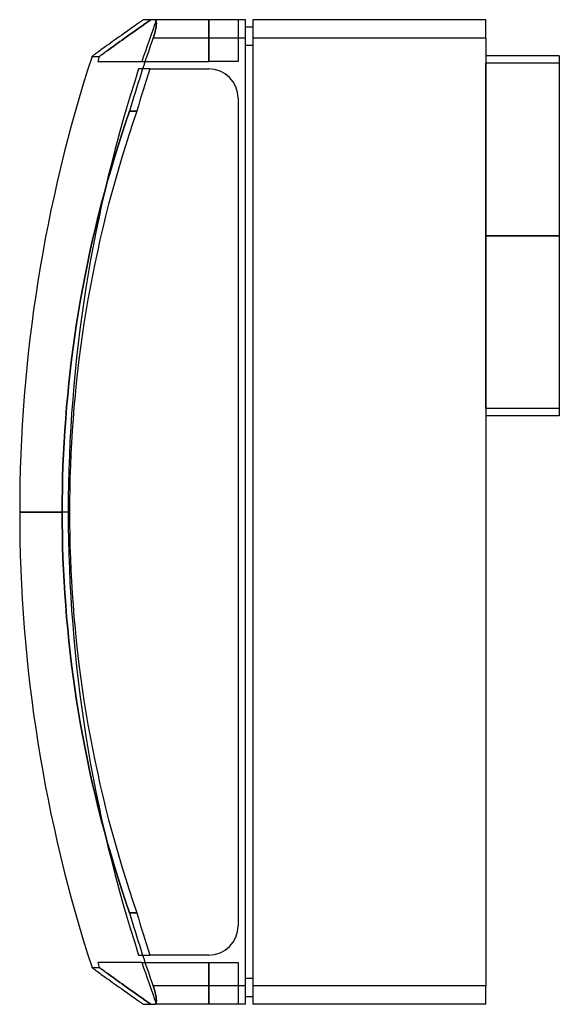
# Model space of a CAD drawing. Header units: millimetres. Extents: x -127 to 20, y -134 to 134.
import ezdxf

# ---------------------------------------------------------------- set-up
doc = ezdxf.new("R2010")
doc.units = ezdxf.units.MM
doc.layers.add('MAIN-1', color=7, linetype='Continuous')
doc.layers.add('MAIN-2', color=7, linetype='Continuous')

msp = doc.modelspace()

# ---------------------------------------------------------------- linework, layer by layer
at = {"layer": 'MAIN-1'}
for p, q in [((-96.48, 131.74), (-97.22, 131.21)), ((-95.71, 132.28), (-96.48, 131.74)), ((-94.92, 132.84), (-95.71, 132.28)), ((-94.1, 133.41), (-94.92, 132.84)), ((-93.26, 134), (-94.1, 133.41)), ((-90.24, 134), (-93.26, 134)), ((-90.18, 134), (-90.24, 134)), ((-65.5, 134), (-90.24, 134)), ((-90.13, 133.98), (-90.18, 134)), ((-90.08, 133.96), (-90.13, 133.98)), ((-90.03, 133.92), (-90.08, 133.96)), ((-89.98, 133.88), (-90.03, 133.92)), ((-90.01, 131.14), (-89.96, 131.34)), ((-89.94, 133.82), (-89.98, 133.88)), ((-89.96, 131.34), (-89.92, 131.54)), ((-89.9, 133.76), (-89.94, 133.82)), ((-89.92, 131.54), (-89.89, 131.73)), ((-89.87, 133.68), (-89.9, 133.76)), ((-89.89, 131.73), (-89.86, 131.92)), ((-89.84, 133.6), (-89.87, 133.68)), ((-89.86, 131.92), (-89.83, 132.1)), ((-89.82, 133.5), (-89.84, 133.6)), ((-89.83, 132.1), (-89.81, 132.27)), ((-89.8, 133.4), (-89.82, 133.5)), ((-89.81, 132.27), (-89.79, 132.44)), ((-89.78, 133.28), (-89.8, 133.4)), ((-89.79, 132.44), (-89.78, 132.59)), ((-89.77, 133.16), (-89.78, 133.28)), ((-89.78, 132.59), (-89.77, 132.74)), ((-89.77, 133.03), (-89.77, 133.16)), ((-89.77, 132.89), (-89.77, 133.03)), ((-89.77, 132.74), (-89.77, 132.89)), ((-65.5, 129), (-65.5, 134)), ((-63.5, 132), (-65.5, 132)), ((-63.5, 134), (-63.5, 129)), ((0, 134), (-63.5, 134)), ((0, 129), (0, 134)), ((-100.55, 128.85), (-101.14, 128.43)), ((-99.94, 129.29), (-100.55, 128.85)), ((-99.3, 129.74), (-99.94, 129.29)), ((-98.63, 130.21), (-99.3, 129.74)), ((-97.94, 130.7), (-98.63, 130.21)), ((-97.22, 131.21), (-97.94, 130.7)), ((-90.63, 129), (-90.56, 129.21)), ((-65.5, 129), (-90.63, 129)), ((-90.56, 129.21), (-90.49, 129.42)), ((-90.49, 129.42), (-90.42, 129.64)), ((-90.42, 129.64), (-90.35, 129.85)), ((-90.35, 129.85), (-90.29, 130.07)), ((-90.29, 130.07), (-90.22, 130.29)), ((-90.22, 130.29), (-90.16, 130.5)), ((-90.16, 130.5), (-90.11, 130.72)), ((-90.11, 130.72), (-90.06, 130.93)), ((-90.06, 130.93), (-90.01, 131.14)), ((-65.5, -129), (-65.5, 129)), ((-63.5, 129), (-63.5, -129)), ((0, 129), (-63.5, 129)), ((0, 129), (0, -129)), ((-104.49, 126.03), (-104.86, 125.76)), ((-104.09, 126.31), (-104.49, 126.03)), ((-103.67, 126.62), (-104.09, 126.31)), ((-103.22, 126.94), (-103.67, 126.62)), ((-102.74, 127.29), (-103.22, 126.94)), ((-102.23, 127.65), (-102.74, 127.29)), ((-101.7, 128.03), (-102.23, 127.65)), ((-101.14, 128.43), (-101.7, 128.03)), ((-63.5, 127), (-65.5, 127)), ((-107.25, 124.03), (-107.29, 124.01)), ((-107.29, 124.01), (-107.29, 124)), ((-107.29, 124), (-107.28, 124.01)), ((-107.28, 124.01), (-107.24, 124.04)), ((-107.19, 124.07), (-107.25, 124.03)), ((-107.24, 124.04), (-107.18, 124.08)), ((-107.11, 124.13), (-107.19, 124.07)), ((-107.18, 124.08), (-107.09, 124.15)), ((-107, 124.21), (-107.11, 124.13)), ((-106.87, 124.31), (-107, 124.21)), ((-106.71, 124.42), (-106.87, 124.31)), ((-106.53, 124.56), (-106.71, 124.42)), ((-106.32, 124.71), (-106.53, 124.56)), ((-106.08, 124.88), (-106.32, 124.71)), ((-105.81, 125.07), (-106.08, 124.88)), ((-105.52, 125.28), (-105.81, 125.07)), ((-105.21, 125.51), (-105.52, 125.28)), ((-104.86, 125.76), (-105.21, 125.51)), ((20, 124.2), (0, 124.2)), ((20, 124.2), (20, 75.2)), ((-91.5, 120.6), (-75.5, 120.6)), ((-67.5, 112.6), (-67.5, -112.6)), ((-98.16, 105.97), (-97.09, 109.09)), ((-97.09, 109.09), (-95.09, 109.09)), ((-95.09, 109.09), (-96.16, 105.97)), ((-99.2, 102.83), (-98.16, 105.97)), ((-96.16, 105.97), (-97.19, 102.84)), ((-100.2, 99.69), (-99.2, 102.83)), ((-97.19, 102.84), (-98.2, 99.69)), ((-101.18, 96.52), (-100.2, 99.69)), ((-98.2, 99.69), (-99.17, 96.53)), ((-102.12, 93.35), (-101.18, 96.52)), ((-99.17, 96.53), (-100.12, 93.36)), ((-103.04, 90.16), (-102.12, 93.35)), ((-100.12, 93.36), (-101.03, 90.17)), ((-103.92, 86.96), (-103.04, 90.16)), ((-101.03, 90.17), (-101.91, 86.98)), ((-104.77, 83.75), (-103.92, 86.96)), ((-101.91, 86.98), (-102.76, 83.77)), ((-105.59, 80.54), (-104.77, 83.75)), ((-102.76, 83.77), (-103.58, 80.55)), ((-106.37, 77.31), (-105.59, 80.54)), ((-103.58, 80.55), (-104.37, 77.32)), ((-107.12, 74.08), (-106.37, 77.31)), ((-104.37, 77.32), (-105.12, 74.09)), ((0, 75.2), (20, 75.2)), ((20, 75.2), (20, 26.2)), ((-107.85, 70.83), (-107.12, 74.08)), ((-105.12, 74.09), (-105.84, 70.84)), ((-108.53, 67.59), (-107.85, 70.83)), ((-105.84, 70.84), (-106.53, 67.6)), ((-109.19, 64.34), (-108.53, 67.59)), ((-106.53, 67.6), (-107.19, 64.34)), ((-109.81, 61.08), (-109.19, 64.34)), ((-107.19, 64.34), (-107.81, 61.09)), ((-110.4, 57.83), (-109.81, 61.08)), ((-107.81, 61.09), (-108.4, 57.83)), ((-110.95, 54.57), (-110.4, 57.83)), ((-108.4, 57.83), (-108.95, 54.57)), ((-111.48, 51.31), (-110.95, 54.57)), ((-108.95, 54.57), (-109.48, 51.31)), ((-111.97, 48.05), (-111.48, 51.31)), ((-109.48, 51.31), (-109.97, 48.05)), ((-112.42, 44.8), (-111.97, 48.05)), ((-109.97, 48.05), (-110.42, 44.79)), ((-112.85, 41.54), (-112.42, 44.8)), ((-110.42, 44.79), (-110.85, 41.54)), ((-113.24, 38.29), (-112.85, 41.54)), ((-110.85, 41.54), (-111.24, 38.29)), ((-113.59, 35.05), (-113.24, 38.29)), ((-111.24, 38.29), (-111.59, 35.04)), ((-113.92, 31.81), (-113.59, 35.05)), ((-111.59, 35.04), (-111.92, 31.8)), ((-114.21, 28.58), (-113.92, 31.81)), ((-111.92, 31.8), (-112.21, 28.57)), ((-114.47, 25.36), (-114.21, 28.58)), ((-112.21, 28.57), (-112.47, 25.35)), ((-114.7, 22.14), (-114.47, 25.36)), ((-112.47, 25.35), (-112.7, 22.13)), ((20, 26.2), (0, 26.2)), ((-114.9, 18.94), (-114.7, 22.14)), ((-112.7, 22.13), (-112.9, 18.93)), ((-115.06, 15.75), (-114.9, 18.94)), ((-112.9, 18.93), (-113.06, 15.74)), ((-115.2, 12.57), (-115.06, 15.75)), ((-113.06, 15.74), (-113.2, 12.56)), ((-115.3, 9.4), (-115.2, 12.57)), ((-113.2, 12.56), (-113.3, 9.4)), ((-115.37, 6.25), (-115.3, 9.4)), ((-113.3, 9.4), (-113.37, 6.25)), ((-115.42, 3.12), (-115.37, 6.25)), ((-113.37, 6.25), (-113.42, 3.11)), ((-115.43, 0), (-115.42, 3.12)), ((-113.42, 3.11), (-113.43, 0)), ((-113.43, 0), (-115.43, 0)), ((-115.42, -3.12), (-115.43, 0)), ((-115.43, 0), (-127, 0)), ((-113.43, 0), (-113.42, -3.11)), ((-115.37, -6.25), (-115.42, -3.12)), ((-113.42, -3.11), (-113.37, -6.25)), ((-115.3, -9.4), (-115.37, -6.25)), ((-113.37, -6.25), (-113.3, -9.4)), ((-115.2, -12.57), (-115.3, -9.4)), ((-113.3, -9.4), (-113.2, -12.56)), ((-115.06, -15.75), (-115.2, -12.57)), ((-113.2, -12.56), (-113.06, -15.74)), ((-114.9, -18.94), (-115.06, -15.75)), ((-113.06, -15.74), (-112.9, -18.93)), ((-114.7, -22.14), (-114.9, -18.94)), ((-112.9, -18.93), (-112.7, -22.13)), ((-114.47, -25.36), (-114.7, -22.14)), ((-112.7, -22.13), (-112.47, -25.35)), ((-114.21, -28.58), (-114.47, -25.36)), ((-112.47, -25.35), (-112.21, -28.57)), ((-113.92, -31.81), (-114.21, -28.58)), ((-112.21, -28.57), (-111.92, -31.8)), ((-113.59, -35.05), (-113.92, -31.81)), ((-111.92, -31.8), (-111.59, -35.04)), ((-113.24, -38.29), (-113.59, -35.05)), ((-111.59, -35.04), (-111.24, -38.29)), ((-112.85, -41.54), (-113.24, -38.29)), ((-111.24, -38.29), (-110.85, -41.54)), ((-112.42, -44.8), (-112.85, -41.54)), ((-110.85, -41.54), (-110.42, -44.79)), ((-111.97, -48.05), (-112.42, -44.8)), ((-110.42, -44.79), (-109.97, -48.05)), ((-111.48, -51.31), (-111.97, -48.05)), ((-109.97, -48.05), (-109.48, -51.31)), ((-110.95, -54.57), (-111.48, -51.31)), ((-109.48, -51.31), (-108.95, -54.57)), ((-110.4, -57.83), (-110.95, -54.57)), ((-108.95, -54.57), (-108.4, -57.83)), ((-109.81, -61.08), (-110.4, -57.83)), ((-108.4, -57.83), (-107.81, -61.09)), ((-109.19, -64.34), (-109.81, -61.08)), ((-107.81, -61.09), (-107.19, -64.34)), ((-108.53, -67.59), (-109.19, -64.34)), ((-107.19, -64.34), (-106.53, -67.6)), ((-107.85, -70.83), (-108.53, -67.59)), ((-106.53, -67.6), (-105.84, -70.84)), ((-107.12, -74.08), (-107.85, -70.83)), ((-105.84, -70.84), (-105.12, -74.09)), ((-106.37, -77.31), (-107.12, -74.08)), ((-105.12, -74.09), (-104.37, -77.32)), ((-105.59, -80.54), (-106.37, -77.31)), ((-104.37, -77.32), (-103.58, -80.55)), ((-104.77, -83.75), (-105.59, -80.54)), ((-103.58, -80.55), (-102.76, -83.77)), ((-103.92, -86.96), (-104.77, -83.75)), ((-102.76, -83.77), (-101.91, -86.98)), ((-103.04, -90.16), (-103.92, -86.96)), ((-101.91, -86.98), (-101.03, -90.17)), ((-102.12, -93.35), (-103.04, -90.16)), ((-101.03, -90.17), (-100.12, -93.36)), ((-101.18, -96.52), (-102.12, -93.35)), ((-100.12, -93.36), (-99.17, -96.53)), ((-100.2, -99.69), (-101.18, -96.52)), ((-99.17, -96.53), (-98.2, -99.69)), ((-99.2, -102.83), (-100.2, -99.69)), ((-98.2, -99.69), (-97.19, -102.84)), ((-98.16, -105.97), (-99.2, -102.83)), ((-97.19, -102.84), (-96.16, -105.97)), ((-97.09, -109.09), (-98.16, -105.97)), ((-96.16, -105.97), (-95.09, -109.09)), ((-95.09, -109.09), (-97.09, -109.09)), ((-75.5, -120.6), (-91.5, -120.6)), ((-107.28, -124.01), (-107.29, -124)), ((-107.29, -124), (-107.29, -124.01)), ((-107.29, -124.01), (-107.25, -124.03)), ((-107.24, -124.04), (-107.28, -124.01)), ((-107.25, -124.03), (-107.19, -124.07)), ((-107.18, -124.08), (-107.24, -124.04)), ((-107.19, -124.07), (-107.11, -124.13)), ((-107.09, -124.15), (-107.18, -124.08)), ((-107.11, -124.13), (-107, -124.21)), ((-107, -124.21), (-106.87, -124.31)), ((-106.87, -124.31), (-106.71, -124.42)), ((-106.71, -124.42), (-106.53, -124.56)), ((-106.53, -124.56), (-106.32, -124.71)), ((-106.32, -124.71), (-106.08, -124.88)), ((-106.08, -124.88), (-105.81, -125.07)), ((-105.81, -125.07), (-105.52, -125.28)), ((-105.52, -125.28), (-105.21, -125.51)), ((-105.21, -125.51), (-104.86, -125.76)), ((-104.86, -125.76), (-104.49, -126.03)), ((-104.49, -126.03), (-104.09, -126.31)), ((-104.09, -126.31), (-103.67, -126.62)), ((-103.67, -126.62), (-103.22, -126.94)), ((-103.22, -126.94), (-102.74, -127.29)), ((-102.74, -127.29), (-102.23, -127.65)), ((-102.23, -127.65), (-101.7, -128.03)), ((-101.7, -128.03), (-101.14, -128.43)), ((-101.14, -128.43), (-100.55, -128.85)), ((-63.5, -127), (-65.5, -127)), ((-100.55, -128.85), (-99.94, -129.29)), ((-99.94, -129.29), (-99.3, -129.74)), ((-99.3, -129.74), (-98.63, -130.21)), ((-98.63, -130.21), (-97.94, -130.7)), ((-97.94, -130.7), (-97.22, -131.21)), ((-97.22, -131.21), (-96.48, -131.74)), ((-90.56, -129.21), (-90.63, -129)), ((-65.5, -129), (-90.63, -129)), ((-90.49, -129.42), (-90.56, -129.21)), ((-90.42, -129.64), (-90.49, -129.42)), ((-90.35, -129.85), (-90.42, -129.64)), ((-90.29, -130.07), (-90.35, -129.85)), ((-90.22, -130.29), (-90.29, -130.07)), ((-90.16, -130.5), (-90.22, -130.29)), ((-90.11, -130.72), (-90.16, -130.5)), ((-90.06, -130.93), (-90.11, -130.72)), ((-90.01, -131.14), (-90.06, -130.93)), ((-89.96, -131.34), (-90.01, -131.14)), ((-65.5, -134), (-65.5, -129)), ((-63.5, -129), (-63.5, -134)), ((0, -129), (-63.5, -129)), ((0, -134), (0, -129)), ((-96.48, -131.74), (-95.71, -132.28)), ((-95.71, -132.28), (-94.92, -132.84)), ((-94.92, -132.84), (-94.1, -133.41)), ((-94.1, -133.41), (-93.26, -134)), ((-93.26, -134), (-90.24, -134)), ((-90.24, -134), (-90.18, -134)), ((-65.5, -134), (-90.24, -134)), ((-90.18, -134), (-90.13, -133.98)), ((-90.13, -133.98), (-90.08, -133.96)), ((-90.08, -133.96), (-90.03, -133.92)), ((-90.03, -133.92), (-89.98, -133.88)), ((-89.98, -133.88), (-89.94, -133.82)), ((-89.92, -131.54), (-89.96, -131.34)), ((-89.94, -133.82), (-89.9, -133.76)), ((-89.89, -131.73), (-89.92, -131.54)), ((-89.9, -133.76), (-89.87, -133.68)), ((-89.86, -131.92), (-89.89, -131.73)), ((-89.87, -133.68), (-89.84, -133.6)), ((-89.83, -132.1), (-89.86, -131.92)), ((-89.84, -133.6), (-89.82, -133.5)), ((-89.81, -132.27), (-89.83, -132.1)), ((-89.82, -133.5), (-89.8, -133.4)), ((-89.79, -132.44), (-89.81, -132.27)), ((-89.8, -133.4), (-89.78, -133.28)), ((-89.78, -132.59), (-89.79, -132.44)), ((-89.77, -132.74), (-89.78, -132.59)), ((-89.78, -133.28), (-89.77, -133.16)), ((-89.77, -132.89), (-89.77, -132.74)), ((-89.77, -133.03), (-89.77, -132.89)), ((-89.77, -133.16), (-89.77, -133.03)), ((-63.5, -132), (-65.5, -132)), ((0, -134), (-63.5, -134))]:
    msp.add_line(p, q, dxfattribs=at)
for centre, radius, start, end in [((273, 0), 385.84, 160.4677, 163.5769), ((273, 0), 400, 161.9408, 180), ((275, 0), 385.84, 161.786, 163.5769), ((-75.5, 112.6), 8, 0, 90), ((273, 0), 400, 180, 198.0592), ((273, 0), 385.84, 196.4231, 199.5323), ((275, 0), 385.84, 196.4231, 198.214), ((-75.5, -112.6), 8, 270, 0)]:
    msp.add_arc(centre, radius, start, end, dxfattribs=at)
at = {"layer": 'MAIN-2'}
for p, q in [((-94.47, 131.75), (-95.21, 131.22)), ((-95.21, 131.22), (-94.47, 131.75)), ((-93.7, 132.28), (-94.47, 131.75)), ((-94.47, 131.75), (-93.7, 132.28)), ((-92.91, 132.84), (-93.7, 132.28)), ((-93.7, 132.28), (-92.91, 132.84)), ((-92.1, 133.41), (-92.91, 132.84)), ((-92.91, 132.84), (-92.1, 133.41)), ((-91.26, 134), (-92.1, 133.41)), ((-92.1, 133.41), (-91.26, 134)), ((-90.24, 134), (-90.18, 134)), ((-90.18, 134), (-90.13, 133.98)), ((-90.13, 133.98), (-90.08, 133.96)), ((-90.08, 133.96), (-90.03, 133.92)), ((-90.03, 133.92), (-89.98, 133.88)), ((-89.96, 131.34), (-90.01, 131.14)), ((-89.98, 133.88), (-89.94, 133.82)), ((-89.92, 131.54), (-89.96, 131.34)), ((-89.94, 133.82), (-89.9, 133.76)), ((-89.89, 131.73), (-89.92, 131.54)), ((-89.9, 133.76), (-89.87, 133.68)), ((-89.86, 131.92), (-89.89, 131.73)), ((-89.87, 133.68), (-89.84, 133.6)), ((-89.83, 132.1), (-89.86, 131.92)), ((-89.84, 133.6), (-89.82, 133.5)), ((-89.81, 132.27), (-89.83, 132.1)), ((-89.82, 133.5), (-89.8, 133.4)), ((-89.79, 132.44), (-89.81, 132.27)), ((-89.8, 133.4), (-89.78, 133.28)), ((-89.78, 132.59), (-89.79, 132.44)), ((-89.78, 133.28), (-89.77, 133.16)), ((-89.77, 132.74), (-89.78, 132.59)), ((-89.77, 133.16), (-89.77, 133.03)), ((-89.77, 133.03), (-89.77, 132.89)), ((-89.77, 132.89), (-89.77, 132.74)), ((-75.5, 122.6), (-75.5, 134)), ((-75.5, 134), (-75.5, 122.6)), ((-67.5, 134), (-67.5, 122.6)), ((-67.5, 134), (-67.5, 134)), ((-65.5, 134), (-65.5, 134)), ((-65.5, 132), (-65.5, 132)), ((-63.5, 134), (-63.5, 134)), ((-63.5, 132), (-63.5, 132)), ((0, 134), (0, 134)), ((-98.53, 128.87), (-99.12, 128.45)), ((-99.12, 128.45), (-98.53, 128.87)), ((-97.92, 129.3), (-98.53, 128.87)), ((-98.53, 128.87), (-97.92, 129.3)), ((-97.28, 129.76), (-97.92, 129.3)), ((-97.92, 129.3), (-97.28, 129.76)), ((-96.62, 130.23), (-97.28, 129.76)), ((-97.28, 129.76), (-96.62, 130.23)), ((-95.93, 130.72), (-96.62, 130.23)), ((-96.62, 130.23), (-95.93, 130.72)), ((-95.21, 131.22), (-95.93, 130.72)), ((-95.93, 130.72), (-95.21, 131.22)), ((-90.56, 129.21), (-90.63, 129)), ((-65.5, 129), (-90.63, 129)), ((-90.49, 129.42), (-90.56, 129.21)), ((-90.42, 129.64), (-90.49, 129.42)), ((-90.35, 129.85), (-90.42, 129.64)), ((-90.29, 130.07), (-90.35, 129.85)), ((-90.22, 130.29), (-90.29, 130.07)), ((-90.16, 130.5), (-90.22, 130.29)), ((-90.11, 130.72), (-90.16, 130.5)), ((-90.06, 130.93), (-90.11, 130.72)), ((-90.01, 131.14), (-90.06, 130.93)), ((0, 129), (-63.5, 129)), ((-102.47, 126.04), (-102.84, 125.77)), ((-102.84, 125.77), (-102.47, 126.04)), ((-102.07, 126.33), (-102.47, 126.04)), ((-102.47, 126.04), (-102.07, 126.33)), ((-101.65, 126.64), (-102.07, 126.33)), ((-102.07, 126.33), (-101.65, 126.64)), ((-101.19, 126.96), (-101.65, 126.64)), ((-101.65, 126.64), (-101.19, 126.96)), ((-100.71, 127.3), (-101.19, 126.96)), ((-101.19, 126.96), (-100.71, 127.3)), ((-100.21, 127.67), (-100.71, 127.3)), ((-100.71, 127.3), (-100.21, 127.67)), ((-99.68, 128.05), (-100.21, 127.67)), ((-100.21, 127.67), (-99.68, 128.05)), ((-99.12, 128.45), (-99.68, 128.05)), ((-99.68, 128.05), (-99.12, 128.45)), ((-63.5, 127), (-65.5, 127)), ((-107.29, 124), (-105.29, 124)), ((-105.28, 124.01), (-105.29, 124)), ((-105.29, 124), (-105.28, 124.01)), ((-105.25, 124.03), (-105.28, 124.01)), ((-105.28, 124.01), (-105.25, 124.03)), ((-105.19, 124.08), (-105.25, 124.03)), ((-105.25, 124.03), (-105.19, 124.08)), ((-105.1, 124.14), (-105.19, 124.08)), ((-105.19, 124.08), (-105.1, 124.14)), ((-104.99, 124.22), (-105.1, 124.14)), ((-105.1, 124.14), (-104.99, 124.22)), ((-104.86, 124.32), (-104.99, 124.22)), ((-104.99, 124.22), (-104.86, 124.32)), ((-104.7, 124.43), (-104.86, 124.32)), ((-104.86, 124.32), (-104.7, 124.43)), ((-104.51, 124.57), (-104.7, 124.43)), ((-104.7, 124.43), (-104.51, 124.57)), ((-104.3, 124.72), (-104.51, 124.57)), ((-104.51, 124.57), (-104.3, 124.72)), ((-104.06, 124.89), (-104.3, 124.72)), ((-104.3, 124.72), (-104.06, 124.89)), ((-103.8, 125.09), (-104.06, 124.89)), ((-104.06, 124.89), (-103.8, 125.09)), ((-103.5, 125.3), (-103.8, 125.09)), ((-103.8, 125.09), (-103.5, 125.3)), ((-103.19, 125.53), (-103.5, 125.3)), ((-103.5, 125.3), (-103.19, 125.53)), ((-102.84, 125.77), (-103.19, 125.53)), ((-103.19, 125.53), (-102.84, 125.77)), ((-105.75, 122.6), (-93.72, 122.6)), ((-93.72, 122.6), (-75.5, 122.6)), ((-67.5, 122.6), (-75.5, 122.6)), ((-67.5, 122.6), (-67.5, 122.6)), ((0, 75.2), (0, 122.2)), ((20, 122.2), (0, 122.2)), ((-91.5, 120.6), (-94.6, 120.6)), ((-75.5, 120.6), (-75.5, 120.6)), ((-75.5, 120.6), (-75.5, 120.6)), ((-67.5, 112.6), (-67.5, 112.6)), ((-67.5, 112.6), (-67.5, 112.6)), ((-97.09, 109.09), (-98.16, 105.97)), ((-95.09, 109.09), (-97.09, 109.09)), ((-98.16, 105.97), (-99.2, 102.83)), ((-99.2, 102.83), (-100.2, 99.69)), ((-100.2, 99.69), (-101.18, 96.52)), ((-101.18, 96.52), (-102.12, 93.35)), ((-102.12, 93.35), (-103.04, 90.16)), ((-103.04, 90.16), (-103.92, 86.96)), ((-103.92, 86.96), (-104.77, 83.75)), ((-104.77, 83.75), (-105.59, 80.54)), ((-105.59, 80.54), (-106.37, 77.31)), ((-106.37, 77.31), (-107.12, 74.08)), ((20, 75.2), (0, 75.2)), ((0, 28.2), (0, 75.2)), ((20, 75.2), (0, 75.2)), ((0, 75.2), (20, 75.2)), ((-107.12, 74.08), (-107.85, 70.83)), ((-107.85, 70.83), (-108.53, 67.59)), ((-108.53, 67.59), (-109.19, 64.34)), ((-109.19, 64.34), (-109.81, 61.08)), ((-109.81, 61.08), (-110.4, 57.83)), ((-110.4, 57.83), (-110.95, 54.57)), ((-110.95, 54.57), (-111.48, 51.31)), ((-111.48, 51.31), (-111.97, 48.05)), ((-111.97, 48.05), (-112.42, 44.8)), ((-112.42, 44.8), (-112.85, 41.54)), ((-112.85, 41.54), (-113.24, 38.29)), ((-113.24, 38.29), (-113.59, 35.05)), ((-113.59, 35.05), (-113.92, 31.81)), ((-113.92, 31.81), (-114.21, 28.58)), ((-114.21, 28.58), (-114.47, 25.36)), ((20, 28.2), (0, 28.2)), ((-114.47, 25.36), (-114.7, 22.14)), ((-114.7, 22.14), (-114.9, 18.94)), ((-114.9, 18.94), (-115.06, 15.75)), ((-115.06, 15.75), (-115.2, 12.57)), ((-115.2, 12.57), (-115.3, 9.4)), ((-115.3, 9.4), (-115.37, 6.25)), ((-115.37, 6.25), (-115.42, 3.12)), ((-115.42, 3.12), (-115.43, 0)), ((-127, 0), (-115.43, 0)), ((-113.43, 0), (-113.77, 0)), ((-115.43, 0), (-115.42, -3.12)), ((-113.43, 0), (-115.43, 0)), ((-113.43, 0), (-113.77, 0)), ((-115.42, -3.12), (-115.37, -6.25)), ((-115.37, -6.25), (-115.3, -9.4)), ((-115.3, -9.4), (-115.2, -12.57)), ((-115.2, -12.57), (-115.06, -15.75)), ((-115.06, -15.75), (-114.9, -18.94)), ((-114.9, -18.94), (-114.7, -22.14)), ((-114.7, -22.14), (-114.47, -25.36)), ((-114.47, -25.36), (-114.21, -28.58)), ((-114.21, -28.58), (-113.92, -31.81)), ((-113.92, -31.81), (-113.59, -35.05)), ((-113.59, -35.05), (-113.24, -38.29)), ((-113.24, -38.29), (-112.85, -41.54)), ((-112.85, -41.54), (-112.42, -44.8)), ((-112.42, -44.8), (-111.97, -48.05)), ((-111.97, -48.05), (-111.48, -51.31)), ((-111.48, -51.31), (-110.95, -54.57)), ((-110.95, -54.57), (-110.4, -57.83)), ((-110.4, -57.83), (-109.81, -61.08)), ((-109.81, -61.08), (-109.19, -64.34)), ((-109.19, -64.34), (-108.53, -67.59)), ((-108.53, -67.59), (-107.85, -70.83)), ((-107.85, -70.83), (-107.12, -74.08)), ((-107.12, -74.08), (-106.37, -77.31)), ((-106.37, -77.31), (-105.59, -80.54)), ((-105.59, -80.54), (-104.77, -83.75)), ((-104.77, -83.75), (-103.92, -86.96)), ((-103.92, -86.96), (-103.04, -90.16)), ((-103.04, -90.16), (-102.12, -93.35)), ((-102.12, -93.35), (-101.18, -96.52)), ((-101.18, -96.52), (-100.2, -99.69)), ((-100.2, -99.69), (-99.2, -102.83)), ((-99.2, -102.83), (-98.16, -105.97)), ((-98.16, -105.97), (-97.09, -109.09)), ((-97.09, -109.09), (-95.09, -109.09)), ((-67.5, -112.6), (-67.5, -112.6)), ((-67.5, -112.6), (-67.5, -112.6)), ((-94.6, -120.6), (-91.5, -120.6)), ((-75.5, -120.6), (-75.5, -120.6)), ((-75.5, -120.6), (-75.5, -120.6)), ((-93.72, -122.6), (-105.75, -122.6)), ((-93.72, -122.6), (-75.5, -122.6)), ((-75.5, -122.6), (-75.5, -134)), ((-75.5, -122.6), (-67.5, -122.6)), ((-75.5, -134), (-75.5, -122.6)), ((-67.5, -122.6), (-67.5, -134)), ((-67.5, -122.6), (-67.5, -122.6)), ((-107.29, -124), (-105.29, -124)), ((-105.28, -124.01), (-105.29, -124)), ((-105.29, -124), (-105.28, -124.01)), ((-105.25, -124.03), (-105.28, -124.01)), ((-105.28, -124.01), (-105.25, -124.03)), ((-105.19, -124.08), (-105.25, -124.03)), ((-105.25, -124.03), (-105.19, -124.08)), ((-105.1, -124.14), (-105.19, -124.08)), ((-105.19, -124.08), (-105.1, -124.14)), ((-104.99, -124.22), (-105.1, -124.14)), ((-105.1, -124.14), (-104.99, -124.22)), ((-104.86, -124.32), (-104.99, -124.22)), ((-104.99, -124.22), (-104.86, -124.32)), ((-104.7, -124.43), (-104.86, -124.32)), ((-104.86, -124.32), (-104.7, -124.43)), ((-104.51, -124.57), (-104.7, -124.43)), ((-104.7, -124.43), (-104.51, -124.57)), ((-104.3, -124.72), (-104.51, -124.57)), ((-104.51, -124.57), (-104.3, -124.72)), ((-104.06, -124.89), (-104.3, -124.72)), ((-104.3, -124.72), (-104.06, -124.89)), ((-103.8, -125.09), (-104.06, -124.89)), ((-104.06, -124.89), (-103.8, -125.09)), ((-103.5, -125.3), (-103.8, -125.09)), ((-103.8, -125.09), (-103.5, -125.3)), ((-103.19, -125.53), (-103.5, -125.3)), ((-103.5, -125.3), (-103.19, -125.53)), ((-102.84, -125.77), (-103.19, -125.53)), ((-103.19, -125.53), (-102.84, -125.77)), ((-102.47, -126.04), (-102.84, -125.77)), ((-102.84, -125.77), (-102.47, -126.04)), ((-102.07, -126.33), (-102.47, -126.04)), ((-102.47, -126.04), (-102.07, -126.33)), ((-101.65, -126.64), (-102.07, -126.33)), ((-102.07, -126.33), (-101.65, -126.64)), ((-101.19, -126.96), (-101.65, -126.64)), ((-101.65, -126.64), (-101.19, -126.96)), ((-100.71, -127.3), (-101.19, -126.96)), ((-101.19, -126.96), (-100.71, -127.3)), ((-100.21, -127.67), (-100.71, -127.3)), ((-100.71, -127.3), (-100.21, -127.67)), ((-99.68, -128.05), (-100.21, -127.67)), ((-100.21, -127.67), (-99.68, -128.05)), ((-99.12, -128.45), (-99.68, -128.05)), ((-99.68, -128.05), (-99.12, -128.45)), ((-98.53, -128.87), (-99.12, -128.45)), ((-99.12, -128.45), (-98.53, -128.87)), ((-63.5, -127), (-65.5, -127)), ((-97.92, -129.3), (-98.53, -128.87)), ((-98.53, -128.87), (-97.92, -129.3)), ((-97.28, -129.76), (-97.92, -129.3)), ((-97.92, -129.3), (-97.28, -129.76)), ((-96.62, -130.23), (-97.28, -129.76)), ((-97.28, -129.76), (-96.62, -130.23)), ((-95.93, -130.72), (-96.62, -130.23)), ((-96.62, -130.23), (-95.93, -130.72)), ((-95.21, -131.22), (-95.93, -130.72)), ((-95.93, -130.72), (-95.21, -131.22)), ((-94.47, -131.75), (-95.21, -131.22)), ((-95.21, -131.22), (-94.47, -131.75)), ((-90.63, -129), (-90.56, -129.21)), ((-65.5, -129), (-90.63, -129)), ((-90.56, -129.21), (-90.49, -129.42)), ((-90.49, -129.42), (-90.42, -129.64)), ((-90.42, -129.64), (-90.35, -129.85)), ((-90.35, -129.85), (-90.29, -130.07)), ((-90.29, -130.07), (-90.22, -130.29)), ((-90.22, -130.29), (-90.16, -130.5)), ((-90.16, -130.5), (-90.11, -130.72)), ((-90.11, -130.72), (-90.06, -130.93)), ((-90.06, -130.93), (-90.01, -131.14)), ((-90.01, -131.14), (-89.96, -131.34)), ((0, -129), (-63.5, -129)), ((-93.7, -132.28), (-94.47, -131.75)), ((-94.47, -131.75), (-93.7, -132.28)), ((-92.91, -132.84), (-93.7, -132.28)), ((-93.7, -132.28), (-92.91, -132.84)), ((-92.1, -133.41), (-92.91, -132.84)), ((-92.91, -132.84), (-92.1, -133.41)), ((-91.26, -134), (-92.1, -133.41)), ((-92.1, -133.41), (-91.26, -134)), ((-90.18, -134), (-90.24, -134)), ((-90.13, -133.98), (-90.18, -134)), ((-90.08, -133.96), (-90.13, -133.98)), ((-90.03, -133.92), (-90.08, -133.96)), ((-89.98, -133.88), (-90.03, -133.92)), ((-89.94, -133.82), (-89.98, -133.88)), ((-89.96, -131.34), (-89.92, -131.54)), ((-89.9, -133.76), (-89.94, -133.82)), ((-89.92, -131.54), (-89.89, -131.73)), ((-89.87, -133.68), (-89.9, -133.76)), ((-89.89, -131.73), (-89.86, -131.92)), ((-89.84, -133.6), (-89.87, -133.68)), ((-89.86, -131.92), (-89.83, -132.1)), ((-89.82, -133.5), (-89.84, -133.6)), ((-89.83, -132.1), (-89.81, -132.27)), ((-89.8, -133.4), (-89.82, -133.5)), ((-89.81, -132.27), (-89.79, -132.44)), ((-89.78, -133.28), (-89.8, -133.4)), ((-89.79, -132.44), (-89.78, -132.59)), ((-89.78, -132.59), (-89.77, -132.74)), ((-89.77, -133.16), (-89.78, -133.28)), ((-89.77, -132.74), (-89.77, -132.89)), ((-89.77, -132.89), (-89.77, -133.03)), ((-89.77, -133.03), (-89.77, -133.16)), ((-67.5, -134), (-67.5, -134)), ((-65.5, -132), (-65.5, -132)), ((-65.5, -134), (-65.5, -134)), ((-63.5, -132), (-63.5, -132)), ((-63.5, -134), (-63.5, -134)), ((0, -134), (0, -134))]:
    msp.add_line(p, q, dxfattribs=at)
for centre, radius, start, end in [((275, 0), 388.57, 159.827, 161.6079), ((275, 0), 388.57, 159.827, 161.6079), ((273, 0), 385.84, 160.4677, 163.5769), ((275, 0), 400, 161.9408, 162.1516), ((275, 0), 388.77, 161.9284, 180), ((275, 0), 388.77, 161.9284, 180), ((275, 0), 388.77, 180, 198.0716), ((275, 0), 388.77, 180, 198.0716), ((273, 0), 385.84, 196.4231, 199.5323), ((275, 0), 400, 197.8484, 198.0592), ((275, 0), 388.57, 198.3921, 200.173), ((275, 0), 388.57, 198.3921, 200.173)]:
    msp.add_arc(centre, radius, start, end, dxfattribs=at)

doc.saveas('drawing.dxf')
